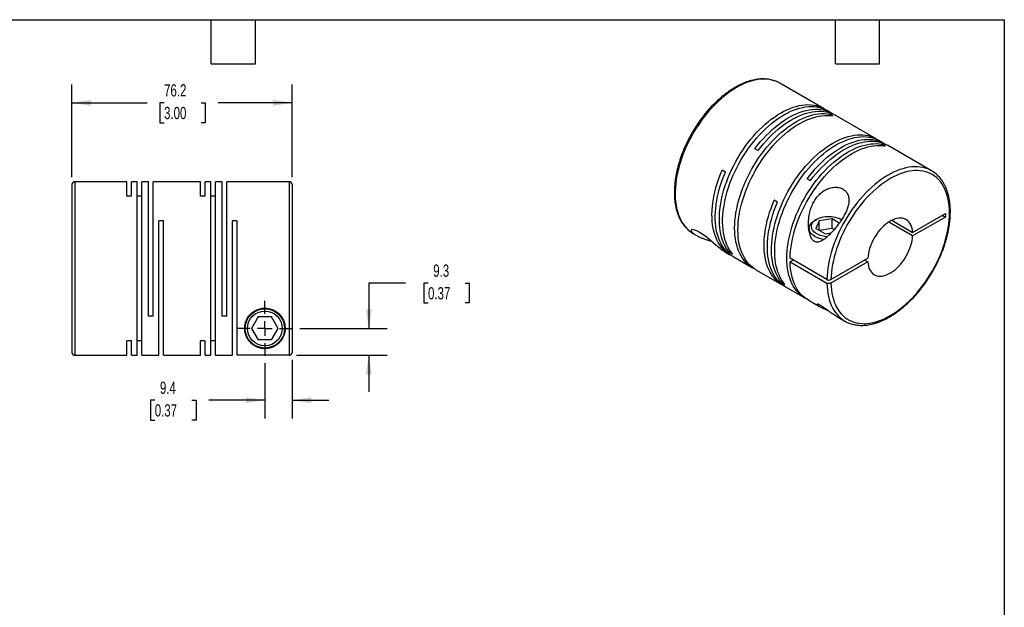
# Model space of a CAD drawing. Header units: millimetres. Extents: x 13 to 546, y 13 to 419.
# Tile 3 of 3: x 205 to 546, y 216 to 419. Entities that reach past the tile are written whole.
import ezdxf

# ---------------------------------------------------------------- set-up
doc = ezdxf.new("R2010")
doc.units = ezdxf.units.MM
doc.header["$LTSCALE"] = 2
doc.linetypes.add('SLD-Center', pattern=[19.05, 15.24, -1.27, 1.27, -1.27])
doc.linetypes.add('SLD-Solid', pattern=[0])
doc.layers.add('CENTER', color=40, linetype='SLD-Center')
doc.layers.add('DIMENSIONS', color=140, linetype='SLD-Solid', lineweight=25)
doc.layers.add('TEXT', color=140, linetype='SLD-Solid', lineweight=25)
doc.styles.add('SLDTEXTSTYLE0', font='TXT', dxfattribs={"width": 0.7})
doc.dimstyles.new('SLDDIMSTYLE0', dxfattribs={"dimtxt": 4.316016, "dimasz": 6.604, "dimexe": 0, "dimexo": 0.0625, "dimgap": 1.079004, "dimtad": 0, "dimtih": 1, "dimtoh": 1, "dimdec": 1, "dimrnd": 1e-09, "dimzin": 12, "dimdsep": 46, "dimtxsty": 'SLDTEXTSTYLE0', "dimsah": 1, "dimcen": 0.09, "dimadec": 0, "dimazin": 3, "dimtfac": 1, "dimtdec": 1, "dimtmove": 0, "dimatfit": 0, "dimfxl": 0, "dimfrac": 2, "dimtolj": 1, "dimtzin": 12, "dimarcsym": 0})
doc.dimstyles.new('SLDDIMSTYLE4', dxfattribs={"dimtxt": 4.316016, "dimasz": 6.604, "dimexe": 0, "dimexo": 0.0625, "dimgap": 1.079004, "dimtad": 0, "dimtih": 1, "dimtoh": 1, "dimdec": 1, "dimrnd": 1e-09, "dimzin": 12, "dimdsep": 46, "dimtxsty": 'SLDTEXTSTYLE0', "dimsah": 1, "dimcen": 0.09, "dimadec": 0, "dimazin": 3, "dimtfac": 1, "dimtdec": 1, "dimtofl": 0, "dimtmove": 0, "dimatfit": 3, "dimfxl": 0, "dimfrac": 2, "dimtolj": 1, "dimtzin": 12, "dimarcsym": 0})

# ---------------------------------------------------------------- blocks, each defined once
blk = doc.blocks.new('_D_5')
at = {"layer": 'DIMENSIONS'}
for p, q in [((290.32, 300.28), (290.32, 281.16)), ((299.72, 301.53), (299.72, 281.16)), ((252.21, 287.51), (250.76, 287.51)), ((250.76, 287.51), (250.76, 280.65)), ((265.03, 287.51), (266.48, 287.51)), ((266.48, 287.51), (266.48, 280.65)), ((290.32, 287.51), (270.88, 287.51)), ((299.72, 287.51), (312.42, 287.51)), ((250.76, 280.65), (252.21, 280.65)), ((266.48, 280.65), (265.03, 280.65))]:
    blk.add_line(p, q, dxfattribs=at)
for points in [[(290.32, 287.51), (283.72, 288.53), (283.72, 286.5)], [(299.72, 287.51), (306.32, 286.5), (306.32, 288.53)]]:
    blk.add_solid(points, dxfattribs=at)
at = {"layer": 'DIMENSIONS', "char_height": 4.233, "attachment_point": 1, "style": 'SLDTEXTSTYLE0'}
for s, insert in [('9.4', (254, 293.94)), ('0.37', (252.21, 286.11))]:
    blk.add_mtext(s, dxfattribs=dict(at, insert=insert))
blk = doc.blocks.new('_D_6')
at = {"layer": 'DIMENSIONS'}
for p, q in [((338.96, 328.01), (326.26, 328.01)), ((326.26, 328.01), (326.26, 312.36)), ((346.74, 328.01), (345.29, 328.01)), ((345.29, 328.01), (345.29, 321.15)), ((359.57, 328.01), (361.02, 328.01)), ((361.02, 328.01), (361.02, 321.15)), ((345.29, 321.15), (346.74, 321.15)), ((361.02, 321.15), (359.57, 321.15)), ((302.4, 312.36), (332.61, 312.36)), ((301.26, 303.06), (332.61, 303.06)), ((326.26, 303.06), (326.26, 290.36))]:
    blk.add_line(p, q, dxfattribs=at)
for points in [[(326.26, 312.36), (327.27, 318.96), (325.24, 318.96)], [(326.26, 303.06), (325.24, 296.46), (327.27, 296.46)]]:
    blk.add_solid(points, dxfattribs=at)
at = {"layer": 'DIMENSIONS', "char_height": 4.233, "attachment_point": 1, "style": 'SLDTEXTSTYLE0'}
for s, insert in [('9.3', (348.54, 334.44)), ('0.37', (346.74, 326.61))]:
    blk.add_mtext(s, dxfattribs=dict(at, insert=insert))
blk = doc.blocks.new('_D_7')
at = {"layer": 'DIMENSIONS'}
for p, q in [((223.52, 364.6), (223.52, 396.7)), ((299.72, 364.6), (299.72, 396.7)), ((223.52, 390.35), (249.58, 390.35)), ((255.43, 390.35), (253.98, 390.35)), ((253.98, 390.35), (253.98, 383.49)), ((268.25, 390.35), (269.7, 390.35)), ((269.7, 390.35), (269.7, 383.49)), ((299.72, 390.35), (274.1, 390.35)), ((253.98, 383.49), (255.43, 383.49)), ((269.7, 383.49), (268.25, 383.49))]:
    blk.add_line(p, q, dxfattribs=at)
for points in [[(223.52, 390.35), (230.12, 389.34), (230.12, 391.37)], [(299.72, 390.35), (293.12, 391.37), (293.12, 389.34)]]:
    blk.add_solid(points, dxfattribs=at)
at = {"layer": 'DIMENSIONS', "char_height": 4.233, "attachment_point": 1, "style": 'SLDTEXTSTYLE0'}
for s, insert in [('76.2', (255.43, 396.78)), ('3.00', (255.43, 388.95))]:
    blk.add_mtext(s, dxfattribs=dict(at, insert=insert))
blk = doc.blocks.new('SW_CENTERMARKSYMBOL_2')
at = {"layer": 'CENTER', "color": 0}
for p, q in [((0, 5.08), (0, 9.54)), ((-5.08, 0), (-9.54, 0)), ((0, 0), (-2.54, 0)), ((0, 0), (0, 2.54)), ((0, 0), (0, -2.54)), ((0, 0), (2.54, 0)), ((5.08, 0), (9.54, 0)), ((0, -5.08), (0, -9.54))]:
    blk.add_line(p, q, dxfattribs=at)

msp = doc.modelspace()

# ---------------------------------------------------------------- linework, layer by layer
for p, q in [((468.46, 397.13), (468.4, 397.17)), ((483.73, 388.32), (468.46, 397.13)), ((486.49, 386.72), (484.86, 387.66)), ((486.83, 385.81), (485.7, 386.47)), ((485.7, 385.96), (485.7, 386.47)), ((501.76, 377.91), (487.62, 386.07)), ((504.52, 376.32), (502.89, 377.25)), ((504.87, 375.41), (503.73, 376.06)), ((503.73, 375.56), (503.73, 376.06)), ((520.92, 366.85), (505.65, 375.66)), ((460.95, 373.81), (459.82, 374.47)), ((449.6, 366.4), (448.47, 367.05)), ((223.52, 362.06), (223.52, 304.06)), ((242.52, 363.06), (224.52, 363.06)), ((224.52, 363.06), (224.52, 303.06)), ((242.52, 358.11), (242.52, 363.06)), ((246.12, 363.06), (244.12, 363.06)), ((244.12, 358.11), (244.12, 363.06)), ((246.12, 303.06), (246.12, 363.06)), ((250.02, 363.06), (247.72, 363.06)), ((247.72, 303.06), (247.72, 363.06)), ((250.02, 316.56), (250.02, 363.06)), ((268.02, 363.06), (251.62, 363.06)), ((251.62, 316.56), (251.62, 363.06)), ((268.02, 358.11), (268.02, 363.06)), ((271.62, 363.06), (269.62, 363.06)), ((269.62, 358.11), (269.62, 363.06)), ((271.62, 303.06), (271.62, 363.06)), ((275.52, 363.06), (273.22, 363.06)), ((273.22, 303.06), (273.22, 363.06)), ((275.52, 316.56), (275.52, 363.06)), ((298.72, 363.06), (277.12, 363.06)), ((277.12, 316.56), (277.12, 363.06)), ((298.72, 363.06), (298.72, 303.06)), ((299.72, 362.06), (299.72, 304.07)), ((478.99, 363.4), (477.85, 364.06)), ((244.12, 358.11), (242.52, 358.11)), ((247.72, 358.11), (246.12, 358.11)), ((269.62, 358.11), (268.02, 358.11)), ((273.22, 358.11), (271.62, 358.11)), ((467.63, 355.99), (466.5, 356.64)), ((514.39, 345.55), (525.72, 352.09)), ((525.72, 350.86), (514.39, 344.32)), ((524.66, 351.48), (525.72, 350.86)), ((525.72, 352.09), (525.72, 350.86)), ((255.22, 349.56), (253.62, 349.56)), ((253.62, 303.06), (253.62, 349.56)), ((255.22, 303.06), (255.22, 349.56)), ((280.72, 349.56), (279.12, 349.56)), ((279.12, 303.06), (279.12, 349.56)), ((280.72, 303.06), (280.72, 349.56)), ((481.11, 350.05), (480.54, 349.72)), ((482.08, 349.49), (480.89, 346.91)), ((486.54, 350.18), (482.08, 349.49)), ((482.08, 346.22), (482.08, 349.49)), ((489, 348.76), (486.54, 350.18)), ((486.54, 346.91), (486.54, 350.18)), ((489.8, 349.93), (489.59, 350.05)), ((514.39, 344.32), (506.1, 349.11)), ((507.16, 349.72), (514.39, 345.55)), ((438.46, 345.17), (439.48, 344.58)), ((478.55, 346.95), (478.55, 346.16)), ((484.15, 345.03), (480.89, 346.91)), ((486.54, 346.91), (482.08, 346.22)), ((484.15, 345.03), (486.18, 345.34)), ((487.24, 346.51), (486.54, 346.91)), ((449.31, 338.91), (451.19, 337.82)), ((451.02, 338.63), (451.45, 338.89)), ((452.15, 337.98), (451.02, 338.63)), ((452.32, 337.17), (459.04, 333.29)), ((484.72, 329.23), (471.99, 336.58)), ((473.05, 335.97), (471.99, 335.36)), ((471.99, 335.36), (484.72, 328.01)), ((486.13, 329.23), (498.87, 336.59)), ((498.87, 335.36), (486.13, 328.01)), ((497.81, 335.98), (498.87, 335.36)), ((460.17, 332.64), (469.22, 327.41)), ((469.05, 328.23), (469.48, 328.48)), ((470.18, 327.57), (469.05, 328.23)), ((470.35, 326.76), (477.07, 322.88)), ((478.2, 322.23), (482.2, 319.92)), ((251.62, 316.56), (250.02, 316.56)), ((277.12, 316.56), (275.52, 316.56)), ((288.01, 316.36), (285.7, 312.36)), ((292.63, 316.36), (288.01, 316.36)), ((294.94, 312.36), (292.63, 316.36)), ((487.78, 316.7), (490.93, 314.88)), ((285.7, 312.36), (288.01, 308.36)), ((292.63, 308.36), (294.94, 312.36)), ((244.12, 308), (242.52, 308)), ((242.52, 303.06), (242.52, 308)), ((244.12, 303.06), (244.12, 308)), ((247.72, 308), (246.12, 308)), ((269.62, 308), (268.02, 308)), ((268.02, 303.06), (268.02, 308)), ((269.62, 303.06), (269.62, 308)), ((273.22, 308), (271.62, 308)), ((292.63, 308.36), (288.01, 308.36)), ((224.52, 303.06), (242.52, 303.06)), ((244.12, 303.06), (246.12, 303.06)), ((247.72, 303.06), (253.62, 303.06)), ((255.22, 303.06), (268.02, 303.06)), ((269.62, 303.06), (271.62, 303.06)), ((273.22, 303.06), (279.12, 303.06)), ((298.72, 303.06), (280.72, 303.06))]:
    msp.add_line(p, q)
at = {"flags": 128}
for points in [[(468.4, 397.17), (468.17, 397.29), (467.37, 397.68), (466.53, 397.99), (465.66, 398.23), (464.76, 398.41), (463.83, 398.51), (462.87, 398.54), (461.89, 398.5), (460.88, 398.39), (459.86, 398.2), (458.82, 397.95), (457.76, 397.62), (456.7, 397.23), (455.62, 396.77), (454.54, 396.24), (453.46, 395.65), (452.38, 394.99), (451.29, 394.27), (450.22, 393.49), (449.15, 392.65), (448.1, 391.76), (447.06, 390.81), (446.03, 389.81), (445.03, 388.76), (444.04, 387.67), (443.09, 386.53), (442.15, 385.36), (441.25, 384.14), (440.38, 382.89), (439.55, 381.61), (438.75, 380.31), (437.99, 378.98), (437.26, 377.63), (436.59, 376.26), (435.95, 374.88), (435.36, 373.49), (434.82, 372.09), (434.33, 370.69), (433.88, 369.29), (433.49, 367.9), (433.15, 366.52), (432.87, 365.14), (432.63, 363.79), (432.45, 362.45), (432.33, 361.14), (432.26, 359.85), (432.25, 358.59), (432.29, 357.36), (432.39, 356.17), (432.54, 355.02), (432.74, 353.91), (433.01, 352.85), (433.32, 351.83), (433.69, 350.86), (434.1, 349.95), (434.57, 349.09), (435.09, 348.29), (435.66, 347.55), (436.27, 346.87), (436.93, 346.26), (437.63, 345.71), (437.66, 345.69)], [(451.02, 338.63), (450.44, 339.37), (449.91, 340.16), (449.44, 341.02), (449.01, 341.93), (448.64, 342.89), (448.31, 343.9), (448.05, 344.96), (447.83, 346.07), (447.67, 347.22), (447.57, 348.41), (447.52, 349.64), (447.53, 350.9), (447.59, 352.19), (447.71, 353.51), (447.89, 354.85), (448.12, 356.21), (448.4, 357.58), (448.74, 358.97), (449.13, 360.37), (449.57, 361.77), (450.06, 363.17), (450.6, 364.58), (451.19, 365.97), (451.82, 367.36), (452.5, 368.73), (453.22, 370.09), (453.98, 371.42), (454.78, 372.73), (455.62, 374.02), (456.49, 375.27), (457.39, 376.49), (458.33, 377.68), (459.29, 378.82), (460.27, 379.92), (461.28, 380.97), (462.31, 381.97), (463.35, 382.93), (464.41, 383.82), (465.48, 384.67), (466.56, 385.45), (467.65, 386.17), (468.73, 386.83), (469.82, 387.43), (470.9, 387.96), (471.98, 388.42), (473.05, 388.81), (474.11, 389.14), (475.15, 389.39), (476.18, 389.57), (477.19, 389.68), (478.18, 389.72), (479.14, 389.69), (480.07, 389.58), (480.97, 389.41), (481.85, 389.16), (482.68, 388.84), (483.48, 388.45), (484.25, 388), (484.29, 387.97)], [(452.15, 337.98), (451.57, 338.72), (451.05, 339.51), (450.57, 340.36), (450.14, 341.27), (449.77, 342.24), (449.45, 343.25), (449.18, 344.31), (448.96, 345.42), (448.81, 346.57), (448.7, 347.76), (448.65, 348.99), (448.66, 350.25), (448.73, 351.54), (448.84, 352.85), (449.02, 354.19), (449.25, 355.55), (449.53, 356.93), (449.87, 358.32), (450.26, 359.71), (450.7, 361.12), (451.19, 362.52), (451.73, 363.92), (452.32, 365.32), (452.95, 366.7), (453.63, 368.08), (454.35, 369.43), (455.11, 370.77), (455.91, 372.08), (456.75, 373.37), (457.62, 374.62), (458.52, 375.84), (459.46, 377.02), (460.42, 378.17), (461.41, 379.26), (462.41, 380.32), (463.44, 381.32), (464.49, 382.27), (465.54, 383.17), (466.61, 384.01), (467.69, 384.8), (468.78, 385.52), (469.86, 386.18), (470.95, 386.77), (472.03, 387.3), (473.11, 387.77), (474.18, 388.16), (475.24, 388.48), (476.29, 388.74), (477.31, 388.92), (478.32, 389.03), (479.31, 389.07), (480.27, 389.04), (481.2, 388.93), (482.11, 388.75), (482.98, 388.51), (483.81, 388.19), (484.62, 387.8), (484.86, 387.66)], [(459.61, 332.98), (459.57, 333.01), (458.79, 333.44), (458.06, 333.94), (457.36, 334.5), (456.71, 335.14), (456.11, 335.83), (455.55, 336.59), (455.04, 337.4), (454.58, 338.28), (454.17, 339.2), (453.82, 340.19), (453.52, 341.22), (453.27, 342.3), (453.07, 343.42), (452.93, 344.58), (452.85, 345.79), (452.82, 347.03), (452.85, 348.3), (452.93, 349.6), (453.07, 350.92), (453.27, 352.27), (453.52, 353.64), (453.82, 355.02), (454.17, 356.41), (454.58, 357.81), (455.04, 359.21), (455.55, 360.62), (456.11, 362.02), (456.71, 363.41), (457.36, 364.79), (458.06, 366.16), (458.79, 367.51), (459.57, 368.84), (460.38, 370.14), (461.23, 371.41), (462.11, 372.65), (463.03, 373.86), (463.97, 375.03), (464.94, 376.16), (465.94, 377.24), (466.95, 378.28), (467.99, 379.26), (469.04, 380.19), (470.1, 381.07), (471.17, 381.89), (472.25, 382.65), (473.34, 383.35), (474.43, 383.99), (475.51, 384.56), (476.6, 385.07), (477.67, 385.51), (478.74, 385.88), (479.79, 386.17), (480.83, 386.4), (481.85, 386.56), (482.85, 386.64), (483.83, 386.66), (484.78, 386.6), (485.7, 386.47)], [(460.17, 332.64), (459.92, 332.79), (459.19, 333.29), (458.49, 333.85), (457.84, 334.48), (457.24, 335.18), (456.68, 335.93), (456.17, 336.75), (455.71, 337.62), (455.3, 338.55), (454.95, 339.53), (454.65, 340.56), (454.4, 341.64), (454.2, 342.77), (454.06, 343.93), (453.98, 345.14), (453.95, 346.37), (453.98, 347.65), (454.06, 348.95), (454.2, 350.27), (454.4, 351.62), (454.65, 352.99), (454.95, 354.37), (455.3, 355.76), (455.71, 357.16), (456.17, 358.56), (456.68, 359.96), (457.24, 361.36), (457.84, 362.76), (458.49, 364.14), (459.19, 365.51), (459.92, 366.86), (460.7, 368.18), (461.51, 369.49), (462.36, 370.76), (463.25, 372), (464.16, 373.21), (465.1, 374.38), (466.07, 375.5), (467.07, 376.59), (468.08, 377.62), (469.12, 378.61), (470.17, 379.54), (471.23, 380.42), (472.3, 381.24), (473.39, 382), (474.47, 382.7), (475.56, 383.34), (476.64, 383.91), (477.73, 384.42), (478.8, 384.85), (479.87, 385.22), (480.92, 385.52), (481.96, 385.75), (482.98, 385.91), (483.98, 385.99), (484.96, 386), (485.91, 385.95), (486.83, 385.81)], [(459.82, 374.47), (460.75, 375.66), (461.7, 376.82), (462.67, 377.94), (463.67, 379), (464.7, 380.03), (465.73, 381), (466.79, 381.92), (467.85, 382.78), (468.93, 383.58), (470.01, 384.33), (471.1, 385.01), (472.19, 385.63), (473.27, 386.18), (474.35, 386.67), (475.43, 387.09), (476.49, 387.44), (477.54, 387.71), (478.57, 387.92), (479.59, 388.06), (480.58, 388.12), (481.55, 388.12), (482.5, 388.04), (483.41, 387.89), (484.29, 387.67), (485.14, 387.37), (485.96, 387.01), (486.73, 386.58), (487.04, 386.38)], [(460.95, 373.81), (461.88, 375.01), (462.83, 376.17), (463.81, 377.28), (464.81, 378.35), (465.83, 379.37), (466.87, 380.34), (467.92, 381.26), (468.99, 382.13), (470.06, 382.93), (471.14, 383.67), (472.23, 384.36), (473.32, 384.98), (474.4, 385.53), (475.48, 386.01), (476.56, 386.43), (477.62, 386.78), (478.67, 387.06), (479.7, 387.27), (480.72, 387.41), (481.71, 387.47), (482.68, 387.46), (483.63, 387.39), (484.54, 387.23), (485.43, 387.01), (486.28, 386.72), (487.09, 386.36), (487.62, 386.07)], [(469.05, 328.23), (468.47, 328.96), (467.95, 329.75), (467.47, 330.61), (467.04, 331.52), (466.67, 332.48), (466.35, 333.49), (466.08, 334.56), (465.86, 335.66), (465.71, 336.81), (465.6, 338), (465.55, 339.23), (465.56, 340.49), (465.63, 341.78), (465.74, 343.1), (465.92, 344.44), (466.15, 345.8), (466.43, 347.17), (466.77, 348.56), (467.16, 349.96), (467.6, 351.36), (468.09, 352.76), (468.63, 354.17), (469.22, 355.56), (469.85, 356.95), (470.53, 358.32), (471.25, 359.68), (472.01, 361.01), (472.81, 362.33), (473.65, 363.61), (474.52, 364.86), (475.42, 366.08), (476.36, 367.27), (477.32, 368.41), (478.31, 369.51), (479.31, 370.56), (480.34, 371.56), (481.39, 372.52), (482.44, 373.42), (483.51, 374.26), (484.59, 375.04), (485.68, 375.76), (486.76, 376.42), (487.85, 377.02), (488.93, 377.55), (490.01, 378.01), (491.08, 378.4), (492.14, 378.73), (493.19, 378.98), (494.21, 379.16), (495.22, 379.27), (496.21, 379.31), (497.17, 379.28), (498.1, 379.18), (499.01, 379), (499.88, 378.75), (500.71, 378.43), (501.52, 378.05), (502.28, 377.59), (502.32, 377.56)], [(470.18, 327.57), (469.6, 328.31), (469.08, 329.1), (468.6, 329.95), (468.17, 330.86), (467.8, 331.83), (467.48, 332.84), (467.21, 333.9), (467, 335.01), (466.84, 336.16), (466.73, 337.35), (466.69, 338.58), (466.69, 339.84), (466.76, 341.13), (466.88, 342.44), (467.05, 343.78), (467.28, 345.14), (467.56, 346.52), (467.9, 347.91), (468.29, 349.31), (468.73, 350.71), (469.22, 352.11), (469.76, 353.51), (470.35, 354.91), (470.98, 356.3), (471.66, 357.67), (472.38, 359.02), (473.14, 360.36), (473.94, 361.67), (474.78, 362.96), (475.65, 364.21), (476.56, 365.43), (477.49, 366.61), (478.45, 367.76), (479.44, 368.85), (480.44, 369.91), (481.47, 370.91), (482.52, 371.86), (483.58, 372.76), (484.64, 373.6), (485.72, 374.39), (486.81, 375.11), (487.89, 375.77), (488.98, 376.36), (490.07, 376.89), (491.14, 377.36), (492.21, 377.75), (493.27, 378.07), (494.32, 378.33), (495.34, 378.51), (496.35, 378.62), (497.34, 378.66), (498.3, 378.63), (499.23, 378.52), (500.14, 378.35), (501.01, 378.1), (501.85, 377.78), (502.65, 377.39), (502.89, 377.25)], [(477.64, 322.58), (477.6, 322.6), (476.82, 323.03), (476.09, 323.53), (475.39, 324.1), (474.74, 324.73), (474.14, 325.42), (473.58, 326.18), (473.07, 326.99), (472.61, 327.87), (472.2, 328.8), (471.85, 329.78), (471.55, 330.81), (471.3, 331.89), (471.1, 333.01), (470.96, 334.18), (470.88, 335.38), (470.85, 336.62), (470.88, 337.89), (470.96, 339.19), (471.1, 340.52), (471.3, 341.86), (471.55, 343.23), (471.85, 344.61), (472.2, 346), (472.61, 347.4), (473.07, 348.8), (473.58, 350.21), (474.14, 351.61), (474.74, 353), (475.39, 354.38), (476.09, 355.75), (476.82, 357.1), (477.6, 358.43), (478.41, 359.73), (479.26, 361), (480.15, 362.25), (481.06, 363.45), (482, 364.62), (482.97, 365.75), (483.97, 366.83), (484.98, 367.87), (486.02, 368.85), (487.07, 369.79), (488.13, 370.66), (489.2, 371.48), (490.28, 372.25), (491.37, 372.95), (492.46, 373.58), (493.54, 374.15), (494.63, 374.66), (495.7, 375.1), (496.77, 375.47), (497.82, 375.76), (498.86, 375.99), (499.88, 376.15), (500.88, 376.23), (501.86, 376.25), (502.81, 376.19), (503.73, 376.06)], [(471.99, 336.58), (472.05, 337.88), (472.16, 339.21), (472.33, 340.57), (472.56, 341.94), (472.84, 343.33), (473.17, 344.74), (473.56, 346.15), (474.01, 347.57), (474.5, 348.99), (475.05, 350.41), (475.64, 351.83), (476.28, 353.23), (476.97, 354.62), (477.7, 355.99), (478.47, 357.34), (479.29, 358.67), (480.14, 359.97), (481.02, 361.24), (481.94, 362.47), (482.89, 363.66), (483.86, 364.82), (484.86, 365.92), (485.89, 366.98), (486.93, 367.99), (487.99, 368.95), (489.06, 369.85), (490.15, 370.69), (491.24, 371.47), (492.34, 372.19), (493.44, 372.85), (494.54, 373.43), (495.64, 373.95), (496.73, 374.4), (497.81, 374.78), (498.88, 375.09), (499.93, 375.33), (500.96, 375.49), (501.98, 375.58), (502.97, 375.6), (503.93, 375.54), (504.87, 375.41)], [(477.85, 364.06), (478.78, 365.25), (479.73, 366.41), (480.71, 367.53), (481.71, 368.6), (482.73, 369.62), (483.77, 370.59), (484.82, 371.51), (485.89, 372.37), (486.96, 373.17), (488.04, 373.92), (489.13, 374.6), (490.22, 375.22), (491.3, 375.77), (492.38, 376.26), (493.46, 376.68), (494.52, 377.03), (495.57, 377.31), (496.6, 377.51), (497.62, 377.65), (498.61, 377.72), (499.58, 377.71), (500.53, 377.63), (501.44, 377.48), (502.33, 377.26), (503.18, 376.96), (503.99, 376.6), (504.77, 376.17), (505.07, 375.97)], [(478.99, 363.4), (479.91, 364.6), (480.86, 365.76), (481.84, 366.87), (482.84, 367.94), (483.86, 368.96), (484.9, 369.94), (485.95, 370.85), (487.02, 371.72), (488.09, 372.52), (489.17, 373.26), (490.26, 373.95), (491.35, 374.57), (492.43, 375.12), (493.51, 375.61), (494.59, 376.02), (495.65, 376.37), (496.7, 376.65), (497.74, 376.86), (498.75, 377), (499.74, 377.06), (500.71, 377.05), (501.66, 376.98), (502.57, 376.83), (503.46, 376.6), (504.31, 376.31), (505.12, 375.95), (505.65, 375.66)], [(520.11, 367.27), (519.63, 367.47), (518.78, 367.77), (517.9, 368), (516.99, 368.15), (516.06, 368.23), (515.09, 368.25), (514.1, 368.19), (513.09, 368.06), (512.06, 367.86), (511.02, 367.58), (509.96, 367.24), (508.89, 366.83), (507.81, 366.35), (506.73, 365.81), (505.65, 365.2), (504.57, 364.52), (503.49, 363.79), (502.41, 362.99), (501.35, 362.14), (500.3, 361.23), (499.26, 360.27), (498.24, 359.26), (497.24, 358.2), (496.26, 357.09), (495.31, 355.95), (494.39, 354.76), (493.49, 353.54), (492.63, 352.28), (491.81, 350.99), (491.02, 349.68), (490.26, 348.35), (489.55, 346.99), (488.89, 345.62), (488.26, 344.24), (487.69, 342.84), (487.16, 341.45), (486.68, 340.05), (486.25, 338.65), (485.87, 337.26), (485.54, 335.88), (485.27, 334.51), (485.05, 333.16), (484.88, 331.82), (484.77, 330.52), (484.72, 329.23)], [(451.76, 337.52), (451.7, 337.55), (450.92, 337.99), (450.17, 338.49), (449.47, 339.07), (448.82, 339.71), (448.21, 340.42), (447.65, 341.19), (447.14, 342.03), (446.68, 342.92), (446.27, 343.86), (445.92, 344.87), (445.62, 345.92), (445.38, 347.02), (445.19, 348.16), (445.06, 349.35), (444.99, 350.58), (444.97, 351.84), (445.02, 353.13), (445.11, 354.46), (445.27, 355.8), (445.48, 357.17), (445.75, 358.56), (446.07, 359.96), (446.45, 361.37), (446.87, 362.79), (447.36, 364.21), (447.89, 365.64), (448.47, 367.05)], [(452.32, 337.17), (451.8, 337.49), (451.08, 338.01), (450.4, 338.6), (449.77, 339.26), (449.18, 339.97), (448.64, 340.75), (448.15, 341.59), (447.71, 342.48), (447.32, 343.43), (446.99, 344.43), (446.7, 345.48), (446.47, 346.57), (446.3, 347.71), (446.18, 348.89), (446.12, 350.11), (446.11, 351.36), (446.16, 352.64), (446.26, 353.95), (446.42, 355.29), (446.63, 356.64), (446.9, 358.01), (447.22, 359.4), (447.6, 360.79), (448.02, 362.19), (448.5, 363.6), (449.03, 365), (449.6, 366.4)], [(486.13, 328.01), (486.19, 326.81), (486.3, 325.65), (486.46, 324.53), (486.68, 323.46), (486.96, 322.43), (487.28, 321.45), (487.66, 320.51), (488.09, 319.64), (488.57, 318.82), (489.1, 318.05), (489.67, 317.35), (490.3, 316.71), (490.96, 316.14), (491.67, 315.63), (492.42, 315.18), (493.2, 314.81), (494.03, 314.5), (494.88, 314.27), (495.77, 314.1), (496.69, 314.01), (497.63, 313.98), (498.6, 314.03), (499.59, 314.15), (500.6, 314.34), (501.63, 314.6), (502.66, 314.93), (503.71, 315.33), (504.77, 315.8), (505.83, 316.33), (506.9, 316.93), (507.96, 317.59), (509.02, 318.32), (510.08, 319.1), (511.12, 319.94), (512.15, 320.84), (513.17, 321.79), (514.17, 322.79), (515.15, 323.83), (516.11, 324.92), (517.04, 326.06), (517.94, 327.23), (518.81, 328.44), (519.65, 329.68), (520.46, 330.95), (521.23, 332.24), (521.95, 333.56), (522.64, 334.9), (523.28, 336.25), (523.88, 337.61), (524.44, 338.98), (524.94, 340.36), (525.39, 341.73), (525.8, 343.1), (526.15, 344.46), (526.45, 345.82), (526.7, 347.16), (526.89, 348.48), (527.03, 349.77), (527.11, 351.05), (527.14, 352.29), (527.11, 353.51), (527.03, 354.68), (526.89, 355.82), (526.7, 356.92), (526.45, 357.98), (526.15, 358.98), (525.8, 359.94), (525.39, 360.84), (524.94, 361.69), (524.44, 362.48), (523.88, 363.22), (523.28, 363.89), (522.64, 364.5), (521.95, 365.04), (521.23, 365.52), (520.46, 365.92), (519.65, 366.27), (518.81, 366.54), (517.94, 366.74), (517.04, 366.87), (516.11, 366.93), (515.15, 366.91), (514.17, 366.83), (513.17, 366.67), (512.15, 366.45), (511.12, 366.15), (510.08, 365.79), (509.02, 365.35), (507.96, 364.85), (506.9, 364.29), (505.83, 363.66), (504.77, 362.96), (503.71, 362.21), (502.66, 361.4), (501.63, 360.53), (500.6, 359.6), (499.59, 358.63), (498.6, 357.61), (497.63, 356.54), (496.69, 355.42), (495.77, 354.27), (494.88, 353.08), (494.03, 351.85), (493.2, 350.6), (492.42, 349.31), (491.67, 348.01), (490.96, 346.68), (490.3, 345.34), (489.67, 343.98), (489.1, 342.61), (488.57, 341.24), (488.09, 339.87), (487.66, 338.49), (487.28, 337.12), (486.96, 335.77), (486.68, 334.42), (486.46, 333.09), (486.3, 331.78), (486.19, 330.49), (486.13, 329.23)], [(469.8, 327.11), (469.47, 327.28), (468.7, 327.73), (467.98, 328.26), (467.3, 328.85), (466.67, 329.5), (466.08, 330.22), (465.54, 331), (465.05, 331.83), (464.61, 332.73), (464.22, 333.67), (463.89, 334.67), (463.6, 335.72), (463.37, 336.82), (463.2, 337.96), (463.08, 339.14), (463.02, 340.35), (463.01, 341.6), (463.06, 342.89), (463.16, 344.2), (463.32, 345.53), (463.53, 346.88), (463.8, 348.26), (464.12, 349.64), (464.5, 351.04), (464.92, 352.44), (465.4, 353.84), (465.93, 355.24), (466.5, 356.64)], [(470.35, 326.76), (469.84, 327.08), (469.11, 327.6), (468.44, 328.19), (467.8, 328.85), (467.21, 329.56), (466.67, 330.34), (466.18, 331.18), (465.74, 332.07), (465.35, 333.02), (465.02, 334.02), (464.73, 335.07), (464.5, 336.16), (464.33, 337.3), (464.21, 338.48), (464.15, 339.7), (464.14, 340.95), (464.19, 342.23), (464.29, 343.54), (464.45, 344.88), (464.66, 346.23), (464.93, 347.6), (465.25, 348.99), (465.63, 350.38), (466.05, 351.78), (466.53, 353.19), (467.06, 354.59), (467.63, 355.99)], [(481.11, 345.15), (480.65, 345.45), (480.26, 345.77), (479.93, 346.12), (479.67, 346.48), (479.49, 346.86), (479.38, 347.26), (479.35, 347.65), (479.4, 348.05), (479.52, 348.43), (479.73, 348.81), (480, 349.17), (480.35, 349.52), (480.76, 349.83), (481.23, 350.12), (481.75, 350.37), (482.32, 350.59), (482.93, 350.77), (483.58, 350.91), (484.24, 351.01), (484.92, 351.06), (485.61, 351.06), (486.29, 351.02), (486.96, 350.94), (487.61, 350.81), (488.22, 350.64), (488.81, 350.43), (489.34, 350.19), (489.8, 349.92)], [(480.54, 344.17), (480.05, 344.49), (479.62, 344.83), (479.26, 345.2), (478.97, 345.59), (478.75, 346), (478.61, 346.42), (478.55, 346.84), (478.57, 347.27), (478.67, 347.69), (478.85, 348.1), (479.1, 348.5), (479.43, 348.88), (479.83, 349.24), (480.29, 349.57), (480.54, 349.72)], [(514.39, 345.55), (514.32, 346.27), (514.19, 346.95), (514, 347.58), (513.76, 348.16), (513.47, 348.69), (513.12, 349.15), (512.73, 349.55), (512.3, 349.88), (511.82, 350.14), (511.3, 350.33), (510.75, 350.45), (510.17, 350.5), (509.56, 350.47), (508.94, 350.36), (508.29, 350.19), (507.63, 349.94), (506.97, 349.62), (506.3, 349.24), (505.63, 348.79), (504.98, 348.27), (504.33, 347.71), (503.7, 347.08), (503.09, 346.41), (502.51, 345.7), (501.96, 344.94), (501.45, 344.16), (500.97, 343.34), (500.53, 342.51), (500.14, 341.66), (499.8, 340.8), (499.5, 339.93), (499.26, 339.08), (499.08, 338.23), (498.95, 337.4), (498.87, 336.59)], [(437.66, 345.69), (438.37, 345.22), (438.46, 345.17)], [(449.32, 338.92), (448.83, 339.21), (448.32, 339.56), (447.78, 339.96), (447.02, 340.57), (446.19, 341.27), (445.41, 341.94), (444.57, 342.66), (443.76, 343.33), (442.91, 344), (442.1, 344.61), (441.29, 345.17), (440.51, 345.65), (439.78, 346.04), (439.09, 346.33), (438.51, 346.49), (438.04, 346.52), (437.77, 346.4), (437.72, 346.17), (437.87, 345.86), (438.06, 345.62), (438.33, 345.37), (438.68, 345.09), (439.09, 344.81), (439.09, 344.81)], [(498.87, 335.36), (498.95, 334.64), (499.08, 333.96), (499.26, 333.33), (499.5, 332.75), (499.8, 332.22), (500.14, 331.76), (500.53, 331.36), (500.97, 331.03), (501.45, 330.77), (501.96, 330.58), (502.51, 330.46), (503.09, 330.41), (503.7, 330.44), (504.33, 330.55), (504.98, 330.72), (505.63, 330.97), (506.3, 331.29), (506.97, 331.67), (507.63, 332.12), (508.29, 332.64), (508.94, 333.21), (509.56, 333.83), (510.17, 334.5), (510.75, 335.21), (511.3, 335.97), (511.82, 336.76), (512.3, 337.57), (512.73, 338.4), (513.12, 339.26), (513.47, 340.11), (513.76, 340.98), (514, 341.83), (514.19, 342.68), (514.32, 343.51), (514.39, 344.32)], [(478.2, 322.23), (477.7, 322.54), (476.97, 323.07), (476.28, 323.66), (475.64, 324.33), (475.05, 325.05), (474.5, 325.84), (474.01, 326.69), (473.56, 327.6), (473.17, 328.57), (472.84, 329.58), (472.56, 330.65), (472.33, 331.76), (472.16, 332.92), (472.05, 334.12), (471.99, 335.36)], [(484.72, 328.01), (484.77, 326.79), (484.88, 325.61), (485.05, 324.47), (485.27, 323.37), (485.54, 322.32), (485.87, 321.31), (486.25, 320.36), (486.68, 319.46), (487.16, 318.61), (487.69, 317.83), (488.26, 317.1), (488.89, 316.44), (489.55, 315.84), (490.12, 315.4)]]:
    msp.add_lwpolyline(points, dxfattribs=at)
for radius in [6.8, 6]:
    msp.add_circle((290.32, 312.36), radius)
for centre, radius, start, end in [((515.92, 358.17), 10.02, 54.6828, 65.2628), ((224.52, 362.06), 1, 90, 180), ((298.72, 362.06), 1, 0, 90), ((484.9, 352.14), 9.08, 241.3485, 262.704), ((485.1, 352.57), 8.42, 241.6692, 269.1469), ((495.94, 323.56), 10.02, 234.5363, 245.4593), ((224.52, 304.06), 1, 180, 270)]:
    msp.add_arc(centre, radius, start, end)
for points, knots in [([(468.39, 397.16), (468.22, 397.26), (467.8, 397.5), (467.08, 397.81), (466.26, 398.11), (465.41, 398.33), (464.52, 398.5), (463.62, 398.6), (462.68, 398.64), (461.73, 398.61), (460.75, 398.51), (459.76, 398.35), (458.75, 398.13), (457.73, 397.84), (456.7, 397.49), (455.67, 397.07), (454.63, 396.6), (453.58, 396.06), (452.54, 395.46), (451.5, 394.81), (450.46, 394.1), (449.44, 393.34), (448.42, 392.52), (447.42, 391.66), (446.43, 390.74), (445.45, 389.79), (444.5, 388.79), (443.57, 387.74), (442.66, 386.66), (441.77, 385.55), (440.91, 384.4), (440.09, 383.22), (439.29, 382.01), (438.53, 380.77), (437.8, 379.52), (437.1, 378.24), (436.45, 376.95), (435.83, 375.65), (435.26, 374.33), (434.72, 373.01), (434.23, 371.68), (433.79, 370.35), (433.39, 369.02), (433.04, 367.7), (432.73, 366.39), (432.48, 365.08), (432.27, 363.79), (432.12, 362.52), (432.01, 361.26), (431.95, 360.03), (431.95, 358.82), (431.99, 357.64), (432.09, 356.49), (432.24, 355.38), (432.44, 354.3), (432.7, 353.26), (433, 352.26), (433.35, 351.3), (433.75, 350.4), (434.2, 349.54), (434.7, 348.74), (435.24, 347.99), (435.82, 347.29), (436.45, 346.66), (437.04, 346.13), (437.44, 345.84), (437.61, 345.73)], [0, 0, 0, 0, 0.010452, 0.025805, 0.041167, 0.056557, 0.071991, 0.08748, 0.10303, 0.118644, 0.134319, 0.15005, 0.165828, 0.181644, 0.19749, 0.213357, 0.229238, 0.245128, 0.261021, 0.276913, 0.292803, 0.308687, 0.324567, 0.34044, 0.356307, 0.372167, 0.388023, 0.403873, 0.419718, 0.435559, 0.451397, 0.467232, 0.483065, 0.498897, 0.514728, 0.53056, 0.546392, 0.562225, 0.578061, 0.5939, 0.609742, 0.625589, 0.64144, 0.657298, 0.673162, 0.689032, 0.70491, 0.720796, 0.736689, 0.752589, 0.768495, 0.784406, 0.800321, 0.816233, 0.83214, 0.848036, 0.863912, 0.87976, 0.895572, 0.911338, 0.927048, 0.942696, 0.958278, 0.973793, 0.989249, 1, 1, 1, 1]), ([(491.83, 314.43), (491.99, 314.35), (492.4, 314.16), (493.12, 313.91), (493.97, 313.68), (494.85, 313.52), (495.76, 313.42), (496.69, 313.38), (497.65, 313.41), (498.62, 313.5), (499.61, 313.66), (500.62, 313.88), (501.64, 314.17), (502.67, 314.53), (503.71, 314.94), (504.75, 315.42), (505.79, 315.95), (506.84, 316.55), (507.88, 317.2), (508.91, 317.91), (509.94, 318.67), (510.96, 319.49), (511.96, 320.35), (512.95, 321.27), (513.92, 322.22), (514.88, 323.22), (515.81, 324.27), (516.72, 325.35), (517.61, 326.46), (518.46, 327.61), (519.29, 328.79), (520.09, 330), (520.85, 331.23), (521.58, 332.49), (522.28, 333.76), (522.93, 335.05), (523.55, 336.36), (524.12, 337.68), (524.66, 339), (525.15, 340.33), (525.59, 341.65), (525.99, 342.98), (526.34, 344.3), (526.65, 345.62), (526.9, 346.92), (527.11, 348.22), (527.27, 349.49), (527.38, 350.75), (527.43, 351.98), (527.44, 353.19), (527.39, 354.37), (527.29, 355.52), (527.14, 356.63), (526.94, 357.71), (526.69, 358.75), (526.39, 359.75), (526.04, 360.71), (525.64, 361.61), (525.19, 362.47), (524.69, 363.27), (524.15, 364.02), (523.57, 364.72), (522.94, 365.35), (522.34, 365.89), (521.93, 366.18), (521.76, 366.3)], [0, 0, 0, 0, 0.009205, 0.024819, 0.040463, 0.05615, 0.071893, 0.087699, 0.103569, 0.119502, 0.135491, 0.151528, 0.167604, 0.18371, 0.199838, 0.215981, 0.232132, 0.248286, 0.26444, 0.280591, 0.296737, 0.312878, 0.329012, 0.34514, 0.361262, 0.377378, 0.393489, 0.409595, 0.425697, 0.441795, 0.457891, 0.473984, 0.490077, 0.506169, 0.52226, 0.538353, 0.554447, 0.570543, 0.586643, 0.602746, 0.618853, 0.634965, 0.651084, 0.667208, 0.68334, 0.699479, 0.715626, 0.73178, 0.747942, 0.76411, 0.780283, 0.796459, 0.812634, 0.828803, 0.84496, 0.861097, 0.877207, 0.893279, 0.909305, 0.925274, 0.94118, 0.957018, 0.97279, 0.9885, 1, 1, 1, 1]), ([(480.4, 342.39), (480.61, 342.27), (480.83, 342.2), (481.27, 342.13), (481.49, 342.14), (482.15, 342.25), (482.57, 342.43), (483.39, 342.89), (483.78, 343.17), (484.55, 343.77), (484.92, 344.1), (485.67, 344.81), (486.04, 345.19), (486.78, 345.97), (487.14, 346.38), (487.84, 347.22), (488.19, 347.66), (488.87, 348.56), (489.2, 349.02), (489.85, 349.98), (490.16, 350.47), (490.73, 351.46), (491, 351.96), (491.36, 352.74), (491.48, 353), (491.69, 353.52), (491.78, 353.78), (491.96, 354.3), (492.03, 354.56), (492.17, 355.09), (492.22, 355.35), (492.3, 355.86), (492.33, 356.11), (492.35, 356.62), (492.35, 356.86), (492.3, 357.59), (492.2, 358.05), (491.95, 358.69), (491.85, 358.9), (491.62, 359.29), (491.49, 359.47), (491.19, 359.81), (491.03, 359.97), (490.67, 360.26), (490.28, 360.52), (489.85, 360.73), (489.39, 360.9), (489.15, 360.97), (488.41, 361.13), (487.89, 361.17), (486.81, 361.11), (486.28, 361.02), (485.48, 360.78), (485.22, 360.69), (484.69, 360.47), (484.43, 360.35), (483.69, 359.94), (483.21, 359.61), (482.55, 359.06), (482.33, 358.86), (481.92, 358.46), (481.73, 358.25), (481.17, 357.59), (480.83, 357.13), (480.22, 356.14), (479.95, 355.64), (479.25, 354.08), (478.91, 352.99), (478.57, 351.3), (478.48, 350.73), (478.37, 349.59), (478.35, 349.02), (478.35, 347.89), (478.38, 347.32), (478.52, 346.18), (478.62, 345.62), (478.84, 344.8), (478.93, 344.53), (479.13, 344.01), (479.24, 343.75), (479.44, 343.4), (479.51, 343.28), (479.66, 343.07), (479.75, 342.96), (480, 342.67), (480.19, 342.51), (480.4, 342.39)], [0, 0, 0, 0, 0.015625, 0.015625, 0.03125, 0.03125, 0.0625, 0.0625, 0.09375, 0.09375, 0.125, 0.125, 0.15625, 0.15625, 0.1875, 0.1875, 0.21875, 0.21875, 0.25, 0.25, 0.28125, 0.28125, 0.3125, 0.3125, 0.328125, 0.328125, 0.34375, 0.34375, 0.359375, 0.359375, 0.375, 0.375, 0.390625, 0.390625, 0.40625, 0.40625, 0.4375, 0.4375, 0.453125, 0.453125, 0.46875, 0.46875, 0.484375, 0.484375, 0.5, 0.515625, 0.515625, 0.53125, 0.53125, 0.5625, 0.5625, 0.59375, 0.59375, 0.609375, 0.609375, 0.625, 0.625, 0.65625, 0.65625, 0.671875, 0.671875, 0.6875, 0.6875, 0.71875, 0.71875, 0.75, 0.75, 0.8125, 0.8125, 0.84375, 0.84375, 0.875, 0.875, 0.90625, 0.90625, 0.9375, 0.9375, 0.953125, 0.953125, 0.96875, 0.96875, 0.976563, 0.976563, 0.984375, 0.984375, 1, 1, 1, 1]), ([(439.09, 344.81), (439.38, 344.65), (439.95, 344.3), (440.96, 343.83), (442, 343.41), (443.07, 343.02), (443.99, 342.72), (444.58, 342.55), (444.75, 342.49)], [0, 0, 0, 0, 0.202355, 0.407759, 0.578204, 0.748669, 0.924148, 1, 1, 1, 1]), ([(484.72, 329.23), (484.81, 329.18), (484.92, 329.14), (485.16, 329.08), (485.3, 329.06), (485.69, 329.06), (485.95, 329.13), (486.13, 329.23)], [0, 0, 0, 0, 0.25, 0.25, 0.5, 0.5, 1, 1, 1, 1]), ([(486.13, 328.01), (486.04, 327.96), (485.93, 327.91), (485.69, 327.86), (485.56, 327.84), (485.17, 327.84), (484.91, 327.9), (484.72, 328.01)], [0, 0, 0, 0, 0.25, 0.25, 0.5, 0.5, 1, 1, 1, 1]), ([(482.52, 320.31), (482.41, 320.37), (482.2, 320.49), (481.95, 320.6), (481.73, 320.68), (481.55, 320.73), (481.4, 320.73), (481.33, 320.67), (481.37, 320.54), (481.56, 320.34), (481.93, 320.07), (482.47, 319.76), (483.11, 319.45), (483.83, 319.13), (484.41, 318.88), (484.79, 318.72), (484.89, 318.67)], [0, 0, 0, 0, 0.042384, 0.080183, 0.119041, 0.169294, 0.220739, 0.2971, 0.375154, 0.48179, 0.591045, 0.6959, 0.803551, 0.885067, 0.968727, 1, 1, 1, 1]), ([(487.78, 316.7), (487.74, 316.73), (487.47, 316.87), (486.9, 317.24), (486.07, 317.81), (485.3, 318.37), (484.59, 318.89), (484.04, 319.29), (483.56, 319.64), (483.06, 319.98), (482.72, 320.18), (482.52, 320.31)], [0, 0, 0, 0, 0.034116, 0.207376, 0.370712, 0.53818, 0.642664, 0.749503, 0.818058, 0.888331, 1, 1, 1, 1]), ([(290.32, 305.36), (290.61, 305.36), (290.91, 305.37), (291.46, 305.44), (291.72, 305.49), (292.47, 305.67), (292.91, 305.84), (293.7, 306.21), (294.04, 306.41), (294.68, 306.86), (294.97, 307.11), (295.5, 307.63), (295.74, 307.91), (296.18, 308.51), (296.38, 308.83), (296.72, 309.49), (296.86, 309.83), (297.1, 310.56), (297.19, 310.94), (297.3, 311.74), (297.33, 312.14), (297.3, 312.98), (297.25, 313.41), (297.11, 314.07), (297.05, 314.29), (296.91, 314.73), (296.83, 314.95), (296.63, 315.39), (296.52, 315.61), (296.28, 316.04), (296.14, 316.25), (295.84, 316.66), (295.68, 316.86), (295.33, 317.25), (295.14, 317.44), (294.53, 317.97), (294.08, 318.29), (293.34, 318.68), (293.08, 318.8), (292.55, 319), (292.27, 319.08), (291.72, 319.22), (291.43, 319.27), (290.86, 319.34), (290.28, 319.37), (289.71, 319.33), (289.13, 319.26), (288.85, 319.2), (288.02, 318.99), (287.49, 318.78), (286.5, 318.25), (286.05, 317.93), (285.46, 317.4), (285.27, 317.21), (284.92, 316.82), (284.76, 316.62), (284.32, 316), (284.08, 315.57), (283.8, 314.91), (283.72, 314.69), (283.58, 314.25), (283.52, 314.03), (283.38, 313.38), (283.33, 312.95), (283.31, 312.11), (283.34, 311.7), (283.52, 310.53), (283.76, 309.81), (284.27, 308.81), (284.47, 308.5), (284.91, 307.9), (285.15, 307.62), (285.68, 307.1), (285.97, 306.86), (286.61, 306.4), (286.97, 306.2), (287.55, 305.92), (287.76, 305.84), (288.2, 305.68), (288.43, 305.61), (288.8, 305.52), (288.93, 305.49), (289.19, 305.45), (289.33, 305.42), (289.74, 305.37), (290.03, 305.36), (290.32, 305.36)], [0, 0, 0, 0, 0.015625, 0.015625, 0.03125, 0.03125, 0.0625, 0.0625, 0.09375, 0.09375, 0.125, 0.125, 0.15625, 0.15625, 0.1875, 0.1875, 0.21875, 0.21875, 0.25, 0.25, 0.28125, 0.28125, 0.3125, 0.3125, 0.328125, 0.328125, 0.34375, 0.34375, 0.359375, 0.359375, 0.375, 0.375, 0.390625, 0.390625, 0.40625, 0.40625, 0.4375, 0.4375, 0.453125, 0.453125, 0.46875, 0.46875, 0.484375, 0.484375, 0.5, 0.515625, 0.515625, 0.53125, 0.53125, 0.5625, 0.5625, 0.59375, 0.59375, 0.609375, 0.609375, 0.625, 0.625, 0.65625, 0.65625, 0.671875, 0.671875, 0.6875, 0.6875, 0.71875, 0.71875, 0.75, 0.75, 0.8125, 0.8125, 0.84375, 0.84375, 0.875, 0.875, 0.90625, 0.90625, 0.9375, 0.9375, 0.953125, 0.953125, 0.96875, 0.96875, 0.976563, 0.976563, 0.984375, 0.984375, 1, 1, 1, 1]), ([(298.72, 303.06), (298.85, 303.06), (298.98, 303.09), (299.22, 303.19), (299.33, 303.27), (299.61, 303.54), (299.72, 303.8), (299.72, 304.07)], [0, 0, 0, 0, 0.25, 0.25, 0.5, 0.5, 1, 1, 1, 1])]:
    msp.add_open_spline(points, degree=3, knots=knots)
at = {"layer": 'TEXT'}
for p, q in [((12.7, 419.1), (546.1, 419.1)), ((271.78, 403.86), (271.78, 419.1)), ((287.02, 403.86), (287.02, 419.1)), ((487.68, 403.86), (487.68, 419.1)), ((502.92, 403.86), (502.92, 419.1)), ((546.1, 419.1), (546.1, 12.7)), ((271.78, 403.86), (287.02, 403.86)), ((487.68, 403.86), (502.92, 403.86))]:
    msp.add_line(p, q, dxfattribs=at)

# ---------------------------------------------------------------- block references
at = {"layer": 'CENTER'}
msp.add_blockref('SW_CENTERMARKSYMBOL_2', (290.32, 312.36), dxfattribs=at)

# ---------------------------------------------------------------- dimensions: what is measured, and where the dimension line sits
at = {"layer": 'DIMENSIONS'}
for base, p1, p2, dimstyle, picture, middle in [((223.52, 390.35), (299.72, 362.06), (223.52, 362.06), 'SLDDIMSTYLE4', '_D_7', (261.84, 390.35)), ((290.32, 287.51), (299.72, 304.07), (290.32, 302.82), 'SLDDIMSTYLE0', '_D_5', (258.62, 287.51))]:
    dim = msp.add_linear_dim(base=base, p1=p1, p2=p2, dimstyle=dimstyle, dxfattribs=at)
    dim.commit()
    dim.dimension.update_dxf_attribs({"geometry": picture, "text_midpoint": middle, "dimtype": 160})
dim = msp.add_linear_dim(base=(326.26, 312.36), p1=(298.72, 303.06), p2=(299.86, 312.36), angle=90, dimstyle='SLDDIMSTYLE0', dxfattribs=at)
dim.commit()
dim.dimension.update_dxf_attribs({"geometry": '_D_6', "text_midpoint": (326.26, 328.01), "dimtype": 160})

doc.saveas('drawing.dxf')
